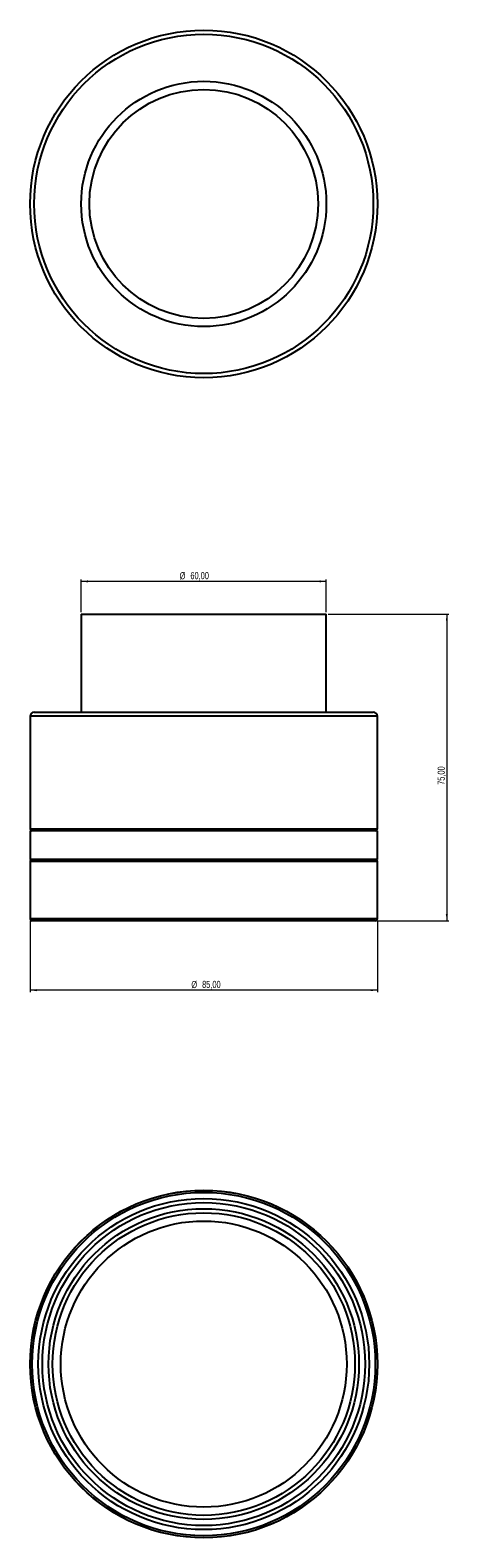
# Model space of a CAD drawing. Header units: millimetres. Extents: x 482 to 687, y 93 to 831.
import ezdxf

# ---------------------------------------------------------------- set-up
doc = ezdxf.new("R2010")
doc.units = ezdxf.units.MM
doc.styles.add('SLDTEXTSTYLE0', font='TXT', dxfattribs={"width": 0.75})
doc.dimstyles.new('SLDDIMSTYLE0', dxfattribs={"dimtxt": 3.5, "dimasz": 3.302, "dimexe": 0, "dimexo": 0.0625, "dimgap": 0.875, "dimtad": 1, "dimlfac": 0.5, "dimrnd": 1e-09, "dimzin": 12, "dimdsep": 46, "dimtxsty": 'SLDTEXTSTYLE0', "dimsah": 1, "dimcen": 0.09, "dimadec": 0, "dimazin": 3, "dimtfac": 1, "dimtofl": 0, "dimtmove": 0, "dimatfit": 3, "dimfxl": 0, "dimfrac": 2, "dimtolj": 1, "dimtzin": 12, "dimarcsym": 0})

# ---------------------------------------------------------------- blocks, each defined once
blk = doc.blocks.new('_D')
at = {"color": 7, "linetype": 'Continuous', "lineweight": 0}
for p, q in [((628.1, 545.15), (687.12, 545.15)), ((686.12, 545.15), (686.12, 395.15)), ((652.1, 395.15), (687.12, 395.15))]:
    blk.add_line(p, q, dxfattribs=at)
at = {"color": 7, "linetype": 'Continuous', "lineweight": 18}
for points in [[(686.12, 545.15), (685.61, 541.85), (686.63, 541.85)], [(686.12, 395.15), (686.63, 398.46), (685.61, 398.46)]]:
    blk.add_solid(points, dxfattribs=at)
at = {"color": 7, "linetype": 'Continuous', "lineweight": 18, "insert": (681.61, 461.6), "char_height": 3.5, "attachment_point": 1, "rotation": 90, "style": 'SLDTEXTSTYLE0'}
blk.add_mtext('75,00', dxfattribs=at)
blk = doc.blocks.new('_D_1')
at = {"color": 7, "linetype": 'Continuous', "lineweight": 0}
for p, q in [((482.1, 395.15), (482.1, 360.15)), ((652.1, 395.15), (652.1, 360.15)), ((652.1, 361.15), (482.1, 361.15))]:
    blk.add_line(p, q, dxfattribs=at)
at = {"color": 7, "linetype": 'Continuous', "lineweight": 18}
for points in [[(482.1, 361.15), (485.41, 360.65), (485.41, 361.66)], [(652.1, 361.15), (648.8, 361.66), (648.8, 360.65)]]:
    blk.add_solid(points, dxfattribs=at)
at = {"color": 7, "linetype": 'Continuous', "lineweight": 18, "char_height": 3.5, "attachment_point": 1, "style": 'SLDTEXTSTYLE0'}
for s, insert in [('%%c', (561.03, 365.67)), ('85,00', (566.3, 365.72))]:
    blk.add_mtext(s, dxfattribs=dict(at, insert=insert))
blk = doc.blocks.new('_D_2')
at = {"color": 7, "linetype": 'Continuous', "lineweight": 0}
for p, q in [((507.1, 546.15), (507.1, 562.15)), ((627.1, 561.15), (507.1, 561.15)), ((627.1, 546.15), (627.1, 562.15))]:
    blk.add_line(p, q, dxfattribs=at)
at = {"color": 7, "linetype": 'Continuous', "lineweight": 18}
for points in [[(507.1, 561.15), (510.41, 560.65), (510.41, 561.66)], [(627.1, 561.15), (623.8, 561.66), (623.8, 560.65)]]:
    blk.add_solid(points, dxfattribs=at)
at = {"color": 7, "linetype": 'Continuous', "lineweight": 18, "char_height": 3.5, "attachment_point": 1, "style": 'SLDTEXTSTYLE0'}
for s, insert in [('%%c', (555.29, 565.67)), ('60,00', (560.56, 565.72))]:
    blk.add_mtext(s, dxfattribs=dict(at, insert=insert))

msp = doc.modelspace()

# ---------------------------------------------------------------- linework, layer by layer
at = {"color": 7, "linetype": 'Continuous', "lineweight": 25}
for p, q in [((507.105, 545.154), (507.105, 497.154)), ((507.105, 545.154), (567.105, 545.154)), ((567.105, 545.154), (627.105, 545.154)), ((627.105, 497.154), (627.105, 545.154)), ((482.09, 495.154), (482.09, 440.154)), ((567.105, 495.154), (482.09, 495.154)), ((484.09, 497.154), (567.105, 497.154)), ((567.105, 497.154), (650.119, 497.154)), ((652.119, 495.154), (567.105, 495.154)), ((652.119, 440.154), (652.119, 495.154)), ((482.09, 440.154), (652.119, 440.154)), ((482.105, 439.154), (482.105, 425.154)), ((652.105, 439.154), (482.105, 439.154)), ((652.105, 425.154), (652.105, 439.154)), ((652.105, 425.154), (482.105, 425.154)), ((482.105, 424.154), (482.105, 396.154)), ((652.105, 424.154), (482.105, 424.154)), ((652.105, 396.154), (652.105, 424.154)), ((482.105, 396.154), (652.105, 396.154)), ((651.105, 395.154), (483.105, 395.154))]:
    msp.add_line(p, q, dxfattribs=at)
for centre, radius in [((567.105, 745.821), 85.014), ((567.105, 745.821), 83.014), ((567.105, 745.821), 60), ((567.105, 745.821), 56), ((567.105, 178.221), 85.014), ((567.105, 178.221), 85), ((567.105, 178.221), 84), ((567.105, 178.221), 81), ((567.105, 178.221), 79), ((567.105, 178.221), 76), ((567.105, 178.221), 74), ((567.105, 178.221), 70)]:
    msp.add_circle(centre, radius, dxfattribs=at)
for centre, radius, start, end in [((484.09, 495.154), 2, 90, 180), ((650.119, 495.154), 2, 0, 90), ((483.09, 440.154), 1, 180, 270), ((651.119, 440.154), 1, 270, 0), ((483.105, 424.154), 1, 90, 180), ((651.105, 424.154), 1, 0, 90), ((483.105, 396.154), 1, 180, 270), ((651.105, 396.154), 1, 270, 0)]:
    msp.add_arc(centre, radius, start, end, dxfattribs=at)

# ---------------------------------------------------------------- dimensions: what is measured, and where the dimension line sits
at = {"color": 7, "linetype": 'Continuous', "lineweight": 18}
for base, p1, p2, picture, middle in [((507.105, 561.154), (627.105, 545.154), (507.105, 545.154), '_D_2', (563.743, 561.154)), ((482.105, 361.154), (652.105, 396.154), (482.105, 396.154), '_D_1', (569.483, 361.154))]:
    dim = msp.add_linear_dim(base=base, p1=p1, p2=p2, angle=0, text='%%c<>', dimstyle='SLDDIMSTYLE0', dxfattribs=at)
    dim.commit()
    dim.dimension.update_dxf_attribs({"geometry": picture, "text_midpoint": middle, "dimtype": 160})
dim = msp.add_linear_dim(base=(686.119, 395.154), p1=(627.105, 545.154), p2=(651.105, 395.154), angle=90, dimstyle='SLDDIMSTYLE0', dxfattribs=at)
dim.commit()
dim.dimension.update_dxf_attribs({"geometry": '_D', "text_midpoint": (686.119, 467.421), "dimtype": 160})

doc.saveas('drawing.dxf')
